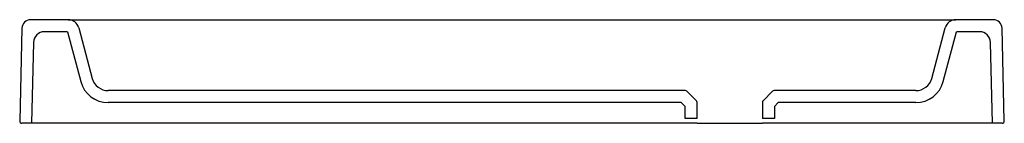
# Model space of a CAD drawing. Header units: millimetres. Extents: x -0.452 to 0.452, y 0 to 0.095.
import ezdxf

# ---------------------------------------------------------------- set-up
doc = ezdxf.new("R2010")
doc.units = ezdxf.units.MM
doc.layers.add('BLOCKS', color=3, linetype='Continuous')

msp = doc.modelspace()

# ---------------------------------------------------------------- linework, layer by layer
at = {"layer": 'BLOCKS', "linetype": 'Continuous'}
for p, q in [((-0.40767, 0.095), (-0.44219, 0.095)), ((-0.40767, 0.095), (-0.37387, 0.095)), ((-0.37387, 0.095), (0.37387, 0.095)), ((0.37387, 0.095), (0.40767, 0.095)), ((0.44219, 0.095), (0.40767, 0.095)), ((-0.45019, 0.0872), (-0.45227, 0.00205)), ((-0.40844, 0.084), (-0.42951, 0.084)), ((-0.40844, 0.084), (-0.39619, 0.03827)), ((-0.39801, 0.08759), (-0.38556, 0.04112)), ((0.38556, 0.04112), (0.39801, 0.08759)), ((0.39619, 0.03827), (0.40844, 0.084)), ((0.42951, 0.084), (0.40844, 0.084)), ((0.45227, 0.00205), (0.45019, 0.0872)), ((-0.4395, 0.07424), (-0.44132, 0)), ((0.44132, 0), (0.4395, 0.07424)), ((0.15917, 0.03), (-0.37107, 0.03)), ((0.16941, 0.02059), (0.16059, 0.02941)), ((0.23941, 0.02941), (0.23059, 0.02059)), ((0.37107, 0.03), (0.24083, 0.03)), ((0.15544, 0.019), (-0.37107, 0.019)), ((0.159, 0.01544), (0.15544, 0.019)), ((0.17, 0.00446), (0.17, 0.01917)), ((0.23, 0.01917), (0.23, 0.00446)), ((0.24456, 0.019), (0.241, 0.01544)), ((0.37107, 0.019), (0.24456, 0.019)), ((0.159, 0.00446), (0.159, 0.01544)), ((0.241, 0.01544), (0.241, 0.00446)), ((-0.44132, 0), (-0.45027, 0)), ((-0.43132, 0), (-0.44132, 0)), ((0.159, 0), (-0.43132, 0)), ((0.17, 0), (0.159, 0)), ((0.17, 0), (0.23, 0)), ((0.241, 0), (0.23, 0)), ((0.43132, 0), (0.241, 0)), ((0.44132, 0), (0.43132, 0)), ((0.45027, 0), (0.44132, 0))]:
    msp.add_line(p, q, dxfattribs=at)
at = {"layer": 'BLOCKS'}
for p, q in [((0.17, 0.00446), (0.159, 0.00446)), ((0.241, 0.00446), (0.23, 0.00446))]:
    msp.add_line(p, q, dxfattribs=at)
at = {"layer": 'BLOCKS', "linetype": 'Continuous'}
for centre, radius, start, end in [((-0.44219, 0.087), 0.008, 90, 178.6), ((-0.40767, 0.085), 0.01, 15, 90), ((0.40767, 0.085), 0.01, 90, 165), ((0.44219, 0.087), 0.008, 1.4, 90), ((-0.42951, 0.074), 0.01, 90, 178.6), ((0.42951, 0.074), 0.01, 1.4, 90), ((-0.37107, 0.045), 0.026, 195, 270), ((-0.37107, 0.045), 0.015, 195, 270), ((0.37107, 0.045), 0.015, 270, 345), ((0.37107, 0.045), 0.026, 270, 345), ((0.15917, 0.028), 0.002, 45, 90), ((0.24083, 0.028), 0.002, 90, 135), ((0.168, 0.01917), 0.002, 0, 45), ((0.232, 0.01917), 0.002, 135, 180), ((-0.45027, 0.002), 0.002, 178.6, 270), ((0.45027, 0.002), 0.002, 270, 1.4)]:
    msp.add_arc(centre, radius, start, end, dxfattribs=at)

doc.saveas('drawing.dxf')
